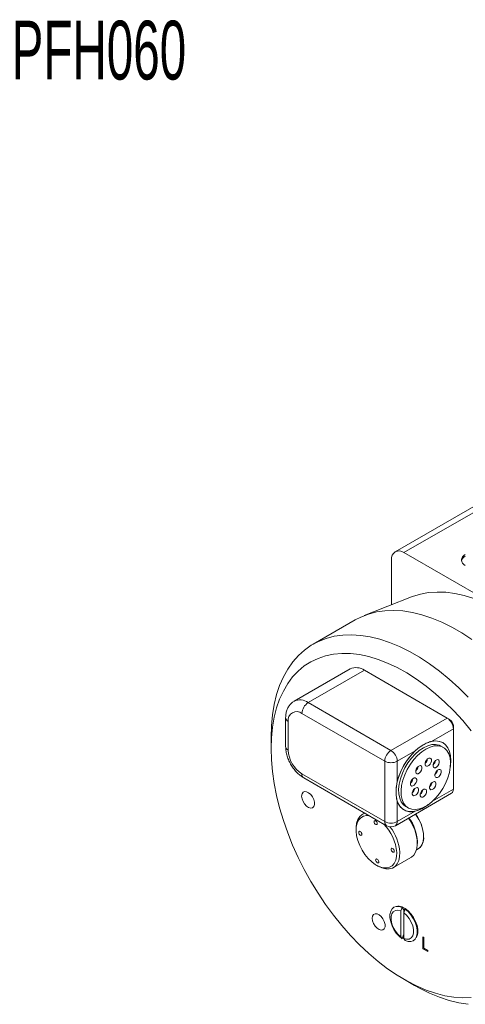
# Model space of a CAD drawing. Header units: inches. Extents: x 0.97 to 7.8, y 1.2 to 8.03.
# Tile 10 of 16: x 3.69 to 5.27, y 4.54 to 8.03. Entities that reach past the tile are written whole.
import ezdxf

# ---------------------------------------------------------------- set-up
doc = ezdxf.new("R2010")
doc.units = ezdxf.units.IN
doc.header["$MEASUREMENT"] = 0
doc.styles.add('SLDTEXTSTYLE0', font='TXT', dxfattribs={"width": 0.605})

msp = doc.modelspace()

# ---------------------------------------------------------------- linework, layer by layer
at = {"color": 7, "linetype": 'Continuous', "lineweight": 15}
for p, q in [((5.7966, 6.5906), (5.0181, 6.1411)), ((5.8278, 6.5875), (5.0493, 6.1381)), ((5.0051, 6.1125), (5.0051, 5.9531)), ((5.0493, 6.1381), (5.8441, 5.6792)), ((5.0758, 5.981), (4.9089, 5.9151)), ((4.8768, 5.8996), (4.7273, 5.8133)), ((4.859, 5.726), (4.6601, 5.6112)), ((4.909, 5.7211), (4.7101, 5.6063)), ((5.2022, 5.5518), (4.909, 5.7211)), ((4.7101, 5.6063), (5.0033, 5.437)), ((4.6302, 5.5527), (4.6302, 5.4506)), ((4.9813, 5.3987), (4.688, 5.568)), ((5.0033, 5.437), (5.2022, 5.5518)), ((5.2111, 5.5467), (5.2022, 5.5518)), ((4.6394, 5.5399), (4.6394, 5.4378)), ((5.2243, 5.5237), (5.2243, 5.5135)), ((4.5784, 5.4842), (4.5784, 5.4434)), ((5.2243, 5.5135), (5.1472, 5.469)), ((5.2243, 5.2991), (5.2243, 5.5135)), ((5.1887, 5.4476), (5.1801, 5.4525)), ((5.0893, 5.4355), (5.0254, 5.3987)), ((4.9813, 5.1843), (4.9813, 5.3987)), ((5.0254, 5.3987), (5.0254, 5.325)), ((5.0961, 5.376), (5.0926, 5.3699)), ((5.1316, 5.4015), (5.1281, 5.3953)), ((5.1323, 5.4034), (5.1306, 5.4044)), ((5.1323, 5.4034), (5.1306, 5.4044)), ((5.161, 5.4), (5.1534, 5.3868)), ((4.688, 5.3536), (4.9813, 5.1843)), ((5.1665, 5.3617), (5.1627, 5.3552)), ((5.1655, 5.3597), (5.1653, 5.3598)), ((4.6945, 5.3393), (4.9877, 5.17)), ((5.0795, 5.3309), (5.0764, 5.3256)), ((5.1482, 5.322), (5.1402, 5.3081)), ((5.1482, 5.322), (5.1477, 5.3223)), ((5.1482, 5.322), (5.1477, 5.3223)), ((5.1491, 5.3235), (5.1482, 5.322)), ((5.019, 5.17), (5.2178, 5.2848)), ((5.0254, 5.258), (5.0254, 5.1843)), ((5.0562, 5.2378), (5.0647, 5.2328)), ((4.9098, 5.215), (4.9025, 5.2109)), ((5.0254, 5.1843), (5.0893, 5.2212)), ((4.8799, 5.1608), (4.8799, 5.1547)), ((5.0968, 5.1074), (5.0968, 5.1135)), ((5.0937, 5.0843), (5.0992, 5.0874)), ((4.9519, 5.0299), (4.9572, 5.0268)), ((5.0119, 5.0214), (5.0741, 5.0573)), ((5.0428, 4.8803), (5.0379, 4.8676)), ((5.0379, 4.8676), (5.0379, 4.776)), ((5.0481, 4.8727), (5.0428, 4.8803)), ((5.0485, 4.8738), (5.0481, 4.8727)), ((5.0534, 4.8742), (5.0485, 4.8615)), ((5.0485, 4.8738), (5.0485, 4.8615)), ((5.0485, 4.8615), (5.0485, 4.7698)), ((5.0428, 4.7689), (5.0481, 4.7826)), ((5.0379, 4.776), (5.0428, 4.7689)), ((5.0447, 4.7733), (5.0485, 4.7706)), ((5.0485, 4.7698), (5.0534, 4.7628)), ((5.1162, 4.776), (5.1195, 4.7741)), ((5.1162, 4.7335), (5.1162, 4.776)), ((5.1195, 4.7741), (5.1195, 4.7359)), ((5.12, 4.7356), (5.1162, 4.7335)), ((5.1337, 4.7234), (5.1162, 4.7335)), ((5.1195, 4.7359), (5.1337, 4.7277)), ((5.1337, 4.7277), (5.1337, 4.7234)), ((5.0512, 4.6244), (5.0865, 4.604))]:
    msp.add_line(p, q, dxfattribs=at)
at = {"color": 8, "linetype": 'Continuous', "lineweight": 15}
msp.add_line((5.1505, 5.2565), (5.2243, 5.2991), dxfattribs=at)
at = {"color": 7, "linetype": 'Continuous', "lineweight": 15, "flags": 128}
for points in [[(5.0758, 5.981), (5.0801, 5.9826), (5.1075, 5.991), (5.1364, 5.9963), (5.1665, 5.9985), (5.1977, 5.9975), (5.2299, 5.9933), (5.2629, 5.9861), (5.2966, 5.9757)], [(4.8768, 5.8996), (4.8961, 5.9096), (4.9233, 5.9203), (4.952, 5.9278), (4.9821, 5.9321), (5.0134, 5.9333), (5.0458, 5.9312), (5.0791, 5.926), (5.1132, 5.9176), (5.1479, 5.9061), (5.1831, 5.8915), (5.2184, 5.8739), (5.2539, 5.8535), (5.2893, 5.8302)], [(4.5784, 5.4842), (4.5796, 5.5245), (4.5833, 5.5631), (4.5895, 5.5998), (4.5981, 5.6346), (4.609, 5.6673), (4.6223, 5.6976), (4.6379, 5.7254), (4.6556, 5.7506), (4.6754, 5.7732), (4.6973, 5.7928), (4.721, 5.8096), (4.7465, 5.8233), (4.7737, 5.8339), (4.8024, 5.8414), (4.8325, 5.8458), (4.8638, 5.8469), (4.8962, 5.8449), (4.9296, 5.8397), (4.9637, 5.8313), (4.9984, 5.8198), (5.0335, 5.8052), (5.0689, 5.7876), (5.1043, 5.7671), (5.1397, 5.7438), (5.1749, 5.7179), (5.2096, 5.6893), (5.2437, 5.6583), (5.277, 5.6251)], [(5.2877, 5.5068), (5.2575, 5.5427), (5.2263, 5.5767), (5.1941, 5.6085), (5.1612, 5.638), (5.1278, 5.6651), (5.0939, 5.6896), (5.0598, 5.7115), (5.0257, 5.7305), (4.9916, 5.7465), (4.958, 5.7596), (4.9247, 5.7696), (4.8922, 5.7765), (4.8605, 5.7802), (4.8298, 5.7807), (4.8002, 5.7781), (4.7719, 5.7723), (4.7451, 5.7633), (4.7199, 5.7513), (4.6964, 5.7362), (4.6748, 5.7182), (4.6551, 5.6973), (4.6375, 5.6737), (4.6221, 5.6475), (4.6089, 5.6187), (4.598, 5.5877), (4.5894, 5.5544), (4.5833, 5.5192), (4.5796, 5.4821), (4.5784, 5.4434)], [(5.1326, 5.2426), (5.1284, 5.2395), (5.1128, 5.23), (5.0973, 5.2235), (5.0823, 5.2202), (5.0683, 5.2201), (5.0556, 5.2232), (5.0445, 5.2295), (5.0352, 5.2388), (5.0282, 5.2508), (5.0235, 5.2653), (5.0212, 5.2818), (5.0214, 5.3), (5.0241, 5.3194), (5.0293, 5.3394), (5.0368, 5.3596), (5.0464, 5.3794), (5.0578, 5.3983), (5.0708, 5.4158), (5.085, 5.4315), (5.1001, 5.445), (5.1157, 5.4559), (5.1313, 5.4639), (5.1465, 5.4689), (5.1611, 5.4706), (5.1745, 5.4691), (5.1865, 5.4644), (5.1967, 5.4566), (5.2048, 5.4459), (5.2107, 5.4326), (5.2143, 5.417), (5.2153, 5.3996), (5.2141, 5.3832)], [(5.0562, 5.2378), (5.0474, 5.2445), (5.0397, 5.2547), (5.0342, 5.2675), (5.0311, 5.2826), (5.0306, 5.2994), (5.0325, 5.3176), (5.037, 5.3365), (5.0437, 5.3557), (5.0526, 5.3746), (5.0634, 5.3926), (5.0758, 5.4093), (5.0893, 5.4241), (5.1037, 5.4367), (5.1186, 5.4466), (5.1334, 5.4536), (5.1477, 5.4575), (5.1613, 5.4582), (5.1735, 5.4556), (5.1801, 5.4525)], [(5.1754, 5.2842), (5.1624, 5.2684), (5.1484, 5.2546), (5.1337, 5.2433), (5.1188, 5.2348), (5.1042, 5.2294), (5.0902, 5.2271), (5.0773, 5.2281), (5.0657, 5.2323), (5.056, 5.2396), (5.0482, 5.2498), (5.0428, 5.2626), (5.0397, 5.2776), (5.0391, 5.2945), (5.0411, 5.3126), (5.0455, 5.3316), (5.0523, 5.3508), (5.0612, 5.3696), (5.072, 5.3877), (5.0843, 5.4044), (5.0979, 5.4192), (5.1123, 5.4318), (5.1271, 5.4417), (5.1419, 5.4487), (5.1563, 5.4526), (5.1698, 5.4532), (5.1821, 5.4506), (5.1928, 5.4449), (5.2016, 5.4361), (5.2082, 5.4245), (5.2125, 5.4106), (5.2143, 5.3946), (5.2136, 5.377), (5.2104, 5.3584), (5.2048, 5.3393), (5.1969, 5.3201), (5.187, 5.3016), (5.1754, 5.2842)], [(5.1472, 5.469), (5.1615, 5.4706), (5.1747, 5.4691), (5.1865, 5.4644), (5.1966, 5.4568), (5.2047, 5.4464), (5.2106, 5.4334), (5.2143, 5.4182), (5.2155, 5.4012), (5.2143, 5.3828), (5.2139, 5.3801)], [(4.5784, 5.4434), (4.5796, 5.4033), (4.5833, 5.362), (4.5894, 5.3196), (4.598, 5.2765), (4.6089, 5.2329), (4.6221, 5.1889), (4.6375, 5.1448), (4.6551, 5.1009), (4.6748, 5.0573), (4.6964, 5.0143), (4.7199, 4.9721), (4.7451, 4.931), (4.7719, 4.8911), (4.8002, 4.8526), (4.8298, 4.8158), (4.8605, 4.7809), (4.8922, 4.748), (4.9247, 4.7173), (4.958, 4.689), (4.9916, 4.6631), (5.0257, 4.6399), (5.0598, 4.6195), (5.0939, 4.602), (5.1278, 4.5874), (5.1612, 4.5758), (5.1941, 4.5674), (5.2263, 4.5621), (5.2575, 4.56), (5.2877, 4.561)], [(5.0959, 5.3757), (5.0927, 5.3703), (5.091, 5.3646), (5.091, 5.3595), (5.0927, 5.3558), (5.0959, 5.354), (5.0999, 5.3544), (5.1043, 5.3569), (5.1084, 5.3612), (5.1115, 5.3666), (5.1132, 5.3723), (5.1132, 5.3774), (5.1115, 5.3811), (5.1084, 5.3829), (5.1043, 5.3825), (5.0999, 5.38), (5.0959, 5.3757)], [(5.129, 5.4025), (5.1259, 5.3971), (5.1242, 5.3914), (5.1242, 5.3863), (5.1259, 5.3825), (5.129, 5.3807), (5.1331, 5.3811), (5.1375, 5.3837), (5.1416, 5.388), (5.1447, 5.3934), (5.1464, 5.3991), (5.1464, 5.4042), (5.1447, 5.4079), (5.1416, 5.4097), (5.1375, 5.4093), (5.1331, 5.4068), (5.129, 5.4025)], [(5.1572, 5.397), (5.154, 5.3916), (5.1523, 5.3859), (5.1523, 5.3808), (5.154, 5.3771), (5.1572, 5.3753), (5.1612, 5.3757), (5.1657, 5.3782), (5.1697, 5.3826), (5.1729, 5.388), (5.1745, 5.3936), (5.1745, 5.3987), (5.1728, 5.4025), (5.1697, 5.4043), (5.1656, 5.4039), (5.1612, 5.4013), (5.1572, 5.397)], [(5.1638, 5.3625), (5.1606, 5.3571), (5.159, 5.3514), (5.159, 5.3463), (5.1606, 5.3426), (5.1638, 5.3408), (5.1678, 5.3412), (5.1723, 5.3438), (5.1763, 5.3481), (5.1795, 5.3535), (5.1811, 5.3592), (5.1811, 5.3643), (5.1795, 5.368), (5.1763, 5.3698), (5.1723, 5.3694), (5.1678, 5.3668), (5.1638, 5.3625)], [(5.0771, 5.3324), (5.0739, 5.3269), (5.0723, 5.3213), (5.0723, 5.3162), (5.074, 5.3124), (5.0771, 5.3106), (5.0812, 5.311), (5.0856, 5.3136), (5.0896, 5.3179), (5.0928, 5.3233), (5.0945, 5.329), (5.0945, 5.3341), (5.0928, 5.3378), (5.0896, 5.3396), (5.0856, 5.3392), (5.0811, 5.3367), (5.0771, 5.3324)], [(5.145, 5.3192), (5.1419, 5.3138), (5.1402, 5.3081), (5.1402, 5.303), (5.1419, 5.2993), (5.145, 5.2975), (5.1491, 5.2979), (5.1535, 5.3004), (5.1576, 5.3047), (5.1607, 5.3101), (5.1624, 5.3158), (5.1624, 5.3209), (5.1607, 5.3247), (5.1576, 5.3265), (5.1535, 5.3261), (5.1491, 5.3235), (5.145, 5.3192)], [(4.687, 5.275), (4.6883, 5.2658), (4.6918, 5.2561), (4.6973, 5.2471), (4.7042, 5.2397), (4.7116, 5.2347), (4.7189, 5.2326), (4.7251, 5.2337), (4.7297, 5.2379), (4.7322, 5.2446), (4.7322, 5.2533), (4.7297, 5.2629), (4.7251, 5.2723), (4.7189, 5.2807), (4.7116, 5.287), (4.7042, 5.2905), (4.6973, 5.291), (4.6918, 5.2884), (4.6883, 5.2828), (4.687, 5.275)], [(5.0837, 5.2979), (5.0806, 5.2925), (5.0789, 5.2868), (5.0789, 5.2817), (5.0806, 5.2779), (5.0837, 5.2761), (5.0878, 5.2765), (5.0922, 5.2791), (5.0963, 5.2834), (5.0994, 5.2888), (5.1011, 5.2945), (5.1011, 5.2996), (5.0994, 5.3033), (5.0962, 5.3051), (5.0922, 5.3047), (5.0878, 5.3022), (5.0837, 5.2979)], [(5.1118, 5.2924), (5.1087, 5.287), (5.107, 5.2813), (5.107, 5.2762), (5.1087, 5.2725), (5.1118, 5.2707), (5.1159, 5.2711), (5.1203, 5.2736), (5.1244, 5.278), (5.1275, 5.2834), (5.1292, 5.289), (5.1292, 5.2941), (5.1275, 5.2979), (5.1244, 5.2997), (5.1203, 5.2993), (5.1159, 5.2967), (5.1118, 5.2924)], [(4.8799, 5.1608), (4.8799, 5.1645), (4.8818, 5.1793), (4.886, 5.1921), (4.8925, 5.2024), (4.9011, 5.21), (4.9109, 5.2144)], [(4.926, 5.2056), (4.9167, 5.206), (4.9058, 5.2036), (4.8964, 5.1981), (4.8889, 5.1898), (4.8836, 5.1788), (4.8805, 5.1656), (4.88, 5.1506), (4.8818, 5.1343), (4.8861, 5.1173), (4.8926, 5.1002), (4.9011, 5.0835), (4.9113, 5.0678), (4.9229, 5.0536), (4.9355, 5.0415), (4.9487, 5.0318), (4.962, 5.0249), (4.9749, 5.021), (4.9871, 5.0202), (4.998, 5.0225), (5.0074, 5.028), (5.0149, 5.0364), (5.0203, 5.0473), (5.0233, 5.0605), (5.0239, 5.0755), (5.0239, 5.0755)], [(5.0906, 5.2114), (5.0931, 5.2078), (5.1025, 5.1921), (5.1099, 5.1757), (5.1153, 5.1591), (5.1183, 5.1429), (5.119, 5.1277), (5.1171, 5.114), (5.1129, 5.1023), (5.1065, 5.0932), (5.0992, 5.0874)], [(4.9489, 5.1875), (4.9468, 5.1881), (4.945, 5.1876), (4.9439, 5.1861), (4.9436, 5.1838), (4.9441, 5.1811), (4.9454, 5.1783), (4.9473, 5.176), (4.9494, 5.1744), (4.9515, 5.1737), (4.9533, 5.1742), (4.9544, 5.1757), (4.9547, 5.178), (4.9542, 5.1808), (4.9529, 5.1835), (4.951, 5.1859), (4.9489, 5.1875)], [(5.0741, 5.0573), (5.0755, 5.0582), (5.0841, 5.0658), (5.0906, 5.0761), (5.0949, 5.0889), (5.0967, 5.1037), (5.096, 5.1201), (5.0929, 5.1375), (5.0874, 5.1554), (5.0797, 5.1731), (5.0701, 5.1902), (5.0657, 5.197)], [(4.889, 5.1459), (4.8895, 5.1432), (4.8908, 5.1404), (4.8926, 5.138), (4.8948, 5.1364), (4.8969, 5.1358), (4.8986, 5.1363), (4.8998, 5.1378), (4.9001, 5.1401), (4.8996, 5.1428), (4.8983, 5.1456), (4.8964, 5.148), (4.8943, 5.1496), (4.8921, 5.1502), (4.8904, 5.1497), (4.8893, 5.1482), (4.889, 5.1459)], [(5.0345, 5.0758), (5.0339, 5.0602), (5.0308, 5.0463), (5.0254, 5.0347), (5.0178, 5.0257), (5.0083, 5.0196), (4.9971, 5.0166), (4.9846, 5.0168), (4.9713, 5.0202), (4.9575, 5.0267), (4.9572, 5.0268)], [(5.0149, 5.0802), (5.0143, 5.083), (5.013, 5.0857), (5.0112, 5.0881), (5.009, 5.0897), (5.0069, 5.0903), (5.0052, 5.0898), (5.0041, 5.0883), (5.0037, 5.086), (5.0043, 5.0833), (5.0055, 5.0805), (5.0074, 5.0782), (5.0096, 5.0766), (5.0117, 5.0759), (5.0134, 5.0764), (5.0145, 5.0779), (5.0149, 5.0802)], [(4.9549, 5.0386), (4.957, 5.038), (4.9588, 5.0385), (4.9599, 5.04), (4.9602, 5.0423), (4.9597, 5.045), (4.9584, 5.0478), (4.9565, 5.0502), (4.9544, 5.0518), (4.9523, 5.0524), (4.9505, 5.0519), (4.9494, 5.0504), (4.9491, 5.0481), (4.9496, 5.0454), (4.9509, 5.0426), (4.9528, 5.0402), (4.9549, 5.0386)], [(4.937, 4.842), (4.9383, 4.8328), (4.9418, 4.8231), (4.9473, 4.8141), (4.9542, 4.8067), (4.9616, 4.8017), (4.9689, 4.7996), (4.9751, 4.8007), (4.9797, 4.8049), (4.9822, 4.8116), (4.9822, 4.8203), (4.9797, 4.8298), (4.9751, 4.8393), (4.9689, 4.8476), (4.9616, 4.8539), (4.9542, 4.8575), (4.9473, 4.858), (4.9418, 4.8553), (4.9383, 4.8498), (4.937, 4.842)], [(5.0428, 4.7689), (5.0322, 4.7778), (5.0223, 4.7889), (5.0138, 4.8017), (5.007, 4.8154), (5.0023, 4.8295), (4.9999, 4.8431), (4.9999, 4.8557), (5.0023, 4.8665), (5.007, 4.8751), (5.0138, 4.881), (5.0223, 4.8839), (5.0322, 4.8837), (5.0428, 4.8803)], [(5.0379, 4.776), (5.0278, 4.7849), (5.0188, 4.7962), (5.0114, 4.809), (5.0062, 4.8224), (5.0035, 4.8356), (5.0035, 4.8477), (5.0062, 4.8577), (5.0114, 4.8652), (5.0188, 4.8695), (5.0278, 4.8703), (5.0379, 4.8676)], [(5.0922, 4.7727), (5.0956, 4.7792), (5.0981, 4.79), (5.0981, 4.8027), (5.0956, 4.8164), (5.0907, 4.8306), (5.0836, 4.8443), (5.0748, 4.8569), (5.0648, 4.8678), (5.054, 4.8762), (5.0431, 4.8818), (5.0326, 4.8842), (5.0278, 4.8842)], [(5.0485, 4.8615), (5.0585, 4.8525), (5.0676, 4.8413), (5.075, 4.8285), (5.0802, 4.815), (5.0829, 4.8018), (5.0829, 4.7898), (5.0802, 4.7797), (5.075, 4.7723), (5.0676, 4.768), (5.0585, 4.7672), (5.0485, 4.7698)], [(5.0534, 4.8742), (5.064, 4.8653), (5.0738, 4.8542), (5.0823, 4.8415), (5.0891, 4.8277), (5.0939, 4.8137), (5.0963, 4.8), (5.0963, 4.7874), (5.0939, 4.7766), (5.0891, 4.768), (5.0823, 4.7621), (5.0738, 4.7592), (5.064, 4.7594), (5.0534, 4.7628)], [(5.277, 4.5368), (5.2437, 4.542), (5.2096, 4.5504), (5.1749, 4.5619), (5.1397, 4.5765), (5.1043, 4.5941), (5.0865, 4.604)]]:
    msp.add_lwpolyline(points, dxfattribs=at)
at = {"color": 7, "linetype": 'Continuous', "lineweight": 15}
for centre, radius, start, end in [((5.0321, 6.1169), 0.0273, 50.7966, 189.2141), ((5.2772, 6.1026), 0.0249, 115.2301, 165.0136), ((5.2739, 6.1121), 0.0205, 110.7835, 249.2165), ((4.8797, 5.6802), 0.0503, 54.3824, 114.3072), ((4.736, 5.5658), 0.048, 122.6054, 177.3945), ((4.669, 5.5447), 0.03, 50.7967, 189.214), ((5.1763, 5.5113), 0.048, 2.6055, 57.3946), ((5.1955, 5.5224), 0.0288, 2.6055, 57.3946), ((4.7449, 5.4426), 0.1057, 182.6055, 237.3945), ((5.0292, 5.3965), 0.048, 122.6054, 177.3945), ((4.9775, 5.3965), 0.048, 2.6055, 57.3946), ((5.2466, 5.271), 0.2276, 133.7137, 166.2863), ((5.0033, 5.4413), 0.048, 242.6097, 297.3904), ((5.0752, 5.384), 0.0251, 309.0938, 350.9116), ((5.1084, 5.4108), 0.0251, 309.0942, 350.9113), ((5.1365, 5.4053), 0.0251, 309.0964, 350.909), ((5.1431, 5.3708), 0.0251, 309.0896, 350.9158), ((5.0564, 5.3407), 0.0251, 309.0942, 350.9113), ((5.1243, 5.3275), 0.0251, 309.0896, 350.9156), ((5.063, 5.3062), 0.0251, 309.0894, 350.916), ((5.0912, 5.3007), 0.0251, 309.0942, 350.9113), ((5.209, 5.2975), 0.0154, 305.0143, 6.2978), ((5.0755, 5.271), 0.0517, 194.5212, 285.468), ((4.976, 5.1257), 0.1432, 2.2574, 36.7914), ((4.8621, 5.0619), 0.1624, 4.8283, 44.5558), ((5.0033, 5.227), 0.048, 242.6097, 297.3904), ((5.0033, 5.1971), 0.0313, 240.0027, 299.9973), ((4.9465, 5.1081), 0.1504, 2.0661, 36.6336), ((4.8653, 5.0626), 0.1697, 4.4566, 37.5372), ((5.0732, 5.1256), 0.0462, 304.2481, 7.0641), ((5.0301, 4.8306), 0.047, 61.7127, 66.984)]:
    msp.add_arc(centre, radius, start, end, dxfattribs=at)
at = {"color": 8, "linetype": 'Continuous', "lineweight": 15}
for centre, radius, start, end in [((4.6809, 5.5666), 0.0493, 53.6927, 115.122), ((4.6452, 5.5537), 0.015, 184.0945, 247.2088), ((4.6459, 5.4522), 0.0157, 185.6947, 245.6254), ((4.7025, 5.3516), 0.0147, 171.9883, 236.7002), ((4.9958, 5.1823), 0.0147, 171.9883, 236.7002), ((5.0101, 5.1826), 0.0154, 305.0143, 6.2978)]:
    msp.add_arc(centre, radius, start, end, dxfattribs=at)
at = {"color": 7, "linetype": 'Continuous', "lineweight": 15}
for points, knots in [([(4.6601, 5.6108), (4.6583, 5.6098), (4.6526, 5.6068), (4.6451, 5.599), (4.6379, 5.5884), (4.633, 5.5761), (4.6306, 5.564), (4.6303, 5.556), (4.6302, 5.5527)], [0, 0, 0, 0, 0.0932577, 0.2820978, 0.4689176, 0.660032, 0.8604834, 1, 1, 1, 1]), ([(4.6302, 5.4506), (4.6303, 5.4475), (4.6305, 5.4391), (4.633, 5.4249), (4.6381, 5.4084), (4.6454, 5.3923), (4.6545, 5.3771), (4.6653, 5.3631), (4.6774, 5.3512), (4.6873, 5.3436), (4.6931, 5.3401), (4.6945, 5.3393)], [0, 0, 0, 0, 0.0731669, 0.200953, 0.3285324, 0.4556852, 0.5827234, 0.7104411, 0.8396028, 0.9626921, 1, 1, 1, 1]), ([(5.1472, 5.469), (5.1423, 5.4676), (5.1323, 5.4647), (5.1172, 5.4568), (5.1029, 5.4474), (5.0938, 5.4395), (5.0893, 5.4355)], [0, 0, 0, 0, 0.256019, 0.518821, 0.75725, 1, 1, 1, 1]), ([(5.0254, 5.325), (5.0242, 5.3187), (5.0217, 5.306), (5.021, 5.2887), (5.0219, 5.2721), (5.0243, 5.2628), (5.0254, 5.258)], [0, 0, 0, 0, 0.256019, 0.51882, 0.75725, 1, 1, 1, 1]), ([(5.0893, 5.2212), (5.0941, 5.2227), (5.1038, 5.2257), (5.1185, 5.2339), (5.1298, 5.2406), (5.1357, 5.2454), (5.137, 5.2465)], [0, 0, 0, 0, 0.310535, 0.6292964, 0.9184965, 1, 1, 1, 1])]:
    msp.add_open_spline(points, degree=3, knots=knots, dxfattribs=at)

# ---------------------------------------------------------------- texts
at = {"color": 7, "linetype": 'Continuous', "lineweight": 0, "insert": (3.6596, 8.0239), "char_height": 0.20833, "attachment_point": 1, "style": 'SLDTEXTSTYLE0'}
msp.add_mtext('PFH060', dxfattribs=at)

doc.saveas('drawing.dxf')
